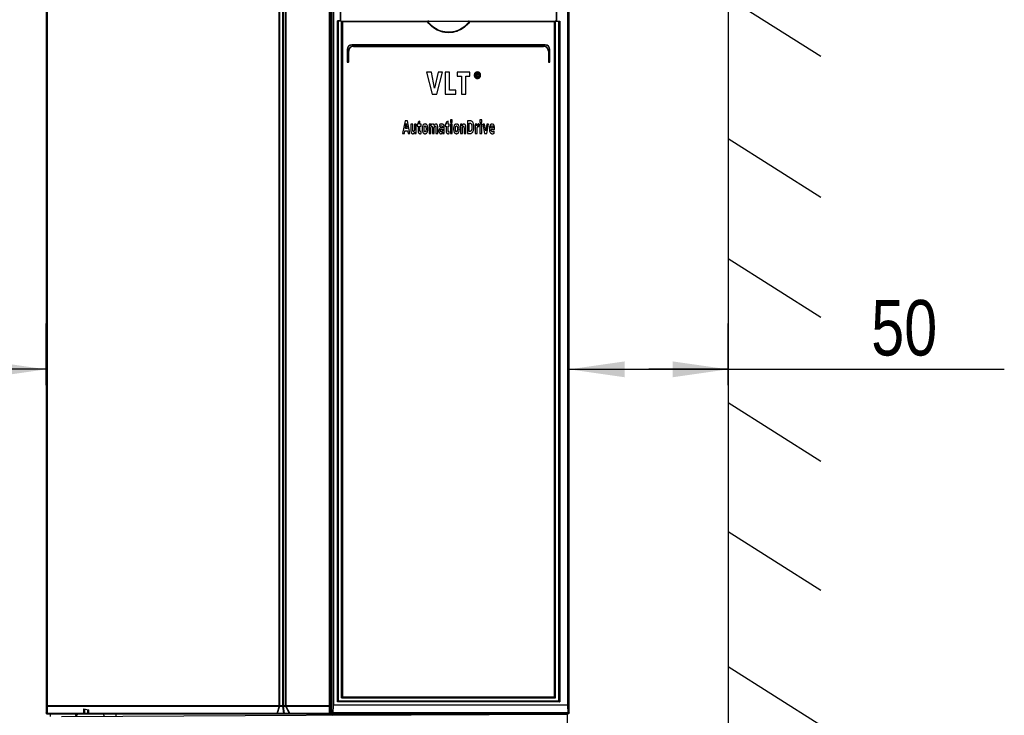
# Model space of a CAD drawing. Extents: x 0 to 420, y 0 to 297.
# Tile 5 of 49: x 52 to 114, y 134 to 178. Entities that reach past the tile are written whole.
import ezdxf

# ---------------------------------------------------------------- set-up
doc = ezdxf.new("R2010")
doc.units = 0
doc.header["$LTSCALE"] = 23.1
doc.layers.get('0').update_dxf_attribs({"linetype": 'CONTINUOUS'})
doc.layers.add('DATUM_AXIS', color=7, linetype='CONTINUOUS')
doc.layers.add('ROUNDS', color=7, linetype='CONTINUOUS')
doc.styles.get("Standard").update_dxf_attribs({"font": 'txt', "width": 0.8})
doc.dimstyles.get("Standard").update_dxf_attribs({"dimtxt": 2.5, "dimasz": 2.5, "dimexe": 1.25, "dimexo": 0.625, "dimtad": 1, "dimcen": 2.5, "dimazin": 3, "dimtfac": 1, "dimtmove": 0, "dimatfit": 3})

# ---------------------------------------------------------------- blocks, each defined once
blk = doc.blocks.new('_FILLED')
at = {"color": 0, "linetype": 'BYBLOCK'}
blk.add_solid([(0, 0), (-1, 0.143), (-1, -0.143)], dxfattribs=at)
blk = doc.blocks.new('*D2')
at = {"color": 2, "linetype": 'CONTINUOUS'}
for p, q in [((43.496, 154.794), (43.496, 158.684)), ((53.508, 154.794), (53.508, 158.684)), ((48.502, 155.794), (29.827, 155.794)), ((43.496, 155.794), (48.502, 155.794)), ((53.508, 155.794), (48.502, 155.794))]:
    blk.add_line(p, q, dxfattribs=at)
at = {"color": 2, "linetype": 'CONTINUOUS', "xscale": 3.5, "yscale": 3.5, "zscale": 3.5, "rotation": 180}
blk.add_blockref('_FILLED', (43.496, 155.794), dxfattribs=at)
at = {"color": 2, "linetype": 'CONTINUOUS', "xscale": 3.5, "yscale": 3.5, "zscale": 3.5}
blk.add_blockref('_FILLED', (53.508, 155.794), dxfattribs=at)
at = {"color": 5, "linetype": 'CONTINUOUS', "width": 0.8}
blk.add_text('50', height=3.5, dxfattribs=at).set_placement((29.827, 156.669))
blk = doc.blocks.new('*D3')
at = {"color": 2, "linetype": 'CONTINUOUS'}
for p, q in [((86.526, 154.794), (86.526, 158.684)), ((96.548, 154.794), (96.548, 158.684)), ((86.526, 155.794), (91.537, 155.794)), ((96.548, 155.794), (91.537, 155.794)), ((91.537, 155.794), (113.978, 155.794))]:
    blk.add_line(p, q, dxfattribs=at)
at = {"color": 2, "linetype": 'CONTINUOUS', "xscale": 3.5, "yscale": 3.5, "zscale": 3.5, "rotation": 180}
blk.add_blockref('_FILLED', (86.526, 155.794), dxfattribs=at)
at = {"color": 2, "linetype": 'CONTINUOUS', "xscale": 3.5, "yscale": 3.5, "zscale": 3.5}
blk.add_blockref('_FILLED', (96.548, 155.794), dxfattribs=at)
at = {"color": 5, "linetype": 'CONTINUOUS', "width": 0.8}
blk.add_text('50', height=3.5, dxfattribs=at).set_placement((105.578, 156.669))

msp = doc.modelspace()

# ---------------------------------------------------------------- linework, layer by layer
at = {"color": 7, "linetype": 'CONTINUOUS'}
for p, q in [((96.56, 205.856), (96.548, 120.082)), ((96.556, 179.255), (102.4, 175.553)), ((72.108, 177.767), (72.162, 177.767)), ((85.708, 177.767), (85.654, 177.767)), ((77.522, 174.547), (77.876, 173.147)), ((77.822, 174.547), (77.522, 174.547)), ((78.031, 173.525), (77.822, 174.547)), ((78.249, 174.547), (78.031, 173.525)), ((78.176, 173.147), (78.535, 174.547)), ((78.535, 174.547), (78.249, 174.547)), ((78.696, 174.547), (78.696, 173.147)), ((78.974, 174.547), (78.696, 174.547)), ((78.974, 173.398), (78.974, 174.547)), ((79.459, 174.547), (79.459, 174.294)), ((80.255, 174.547), (79.459, 174.547)), ((79.459, 174.294), (79.718, 174.294)), ((79.718, 174.294), (79.718, 173.147)), ((79.995, 173.147), (79.995, 174.294)), ((79.995, 174.294), (80.255, 174.294)), ((80.255, 174.294), (80.255, 174.547)), ((80.653, 174.459), (80.653, 174.237)), ((80.73, 174.459), (80.653, 174.459)), ((80.653, 174.237), (80.697, 174.237)), ((80.697, 174.368), (80.697, 174.421)), ((80.697, 174.421), (80.726, 174.421)), ((80.73, 174.368), (80.697, 174.368)), ((80.697, 174.237), (80.697, 174.331)), ((80.697, 174.331), (80.716, 174.331)), ((80.716, 174.331), (80.764, 174.237)), ((80.815, 174.237), (80.761, 174.333)), ((80.764, 174.237), (80.815, 174.237)), ((79.369, 173.398), (78.974, 173.398)), ((79.369, 173.147), (79.369, 173.398)), ((77.876, 173.147), (78.176, 173.147)), ((78.696, 173.147), (79.369, 173.147)), ((79.718, 173.147), (79.995, 173.147)), ((79.025, 171.526), (79.025, 171.366)), ((79.14, 171.526), (79.025, 171.526)), ((79.14, 171.366), (79.14, 171.526)), ((81.007, 171.526), (80.892, 171.526)), ((80.892, 171.526), (80.892, 171.366)), ((81.007, 171.366), (81.007, 171.526)), ((76.178, 171.467), (76.008, 170.667)), ((76.311, 171.467), (76.178, 171.467)), ((76.181, 170.98), (76.244, 171.313)), ((76.296, 170.98), (76.181, 170.98)), ((76.244, 171.313), (76.296, 170.98)), ((76.475, 170.667), (76.311, 171.467)), ((76.536, 171.264), (76.536, 170.873)), ((76.651, 171.264), (76.536, 171.264)), ((76.651, 170.895), (76.651, 171.264)), ((76.754, 171.264), (76.754, 170.929)), ((76.869, 171.264), (76.754, 171.264)), ((76.869, 170.791), (76.869, 171.264)), ((76.927, 171.264), (76.927, 171.137)), ((76.993, 171.264), (76.927, 171.264)), ((76.927, 171.137), (76.99, 171.137)), ((76.99, 171.137), (76.99, 170.834)), ((77.105, 171.442), (76.993, 171.386)), ((76.993, 171.386), (76.993, 171.264)), ((77.105, 171.264), (77.105, 171.442)), ((77.18, 171.264), (77.105, 171.264)), ((77.105, 170.862), (77.105, 171.137)), ((77.105, 171.137), (77.18, 171.137)), ((77.18, 171.137), (77.18, 171.264)), ((77.786, 171.264), (77.676, 171.264)), ((77.679, 171.139), (77.679, 170.667)), ((77.795, 170.667), (77.795, 171.001)), ((77.894, 171.034), (77.894, 170.667)), ((78.01, 170.667), (78.01, 171.045)), ((78.109, 171.034), (78.109, 170.667)), ((78.225, 170.667), (78.225, 171.057)), ((78.344, 171.235), (78.35, 171.101)), ((78.457, 171.154), (78.461, 171.154)), ((78.461, 171.154), (78.475, 171.153)), ((78.528, 171.039), (78.492, 171.039)), ((78.528, 170.954), (78.528, 170.92)), ((78.633, 170.835), (78.633, 171.053)), ((78.696, 171.264), (78.696, 171.137)), ((78.762, 171.264), (78.696, 171.264)), ((78.696, 171.137), (78.759, 171.137)), ((78.759, 171.137), (78.759, 170.834)), ((78.874, 171.442), (78.762, 171.386)), ((78.762, 171.386), (78.762, 171.264)), ((78.874, 171.264), (78.874, 171.442)), ((78.949, 171.264), (78.874, 171.264)), ((78.874, 170.862), (78.874, 171.137)), ((78.874, 171.137), (78.949, 171.137)), ((78.949, 171.137), (78.949, 171.264)), ((79.025, 171.366), (79.14, 171.366)), ((79.025, 171.264), (79.025, 170.667)), ((79.14, 171.264), (79.025, 171.264)), ((79.14, 170.667), (79.14, 171.264)), ((79.772, 171.264), (79.663, 171.264)), ((79.666, 171.139), (79.666, 170.667)), ((79.781, 170.667), (79.781, 171.001)), ((79.884, 171.034), (79.884, 170.667)), ((80, 170.667), (80, 171.057)), ((80.096, 171.467), (80.096, 170.667)), ((80.277, 171.467), (80.096, 171.467)), ((80.215, 170.806), (80.215, 171.327)), ((80.215, 171.327), (80.246, 171.327)), ((80.696, 171.264), (80.59, 171.264)), ((80.593, 171.139), (80.593, 170.667)), ((80.699, 171.156), (80.696, 171.264)), ((80.708, 170.667), (80.708, 170.934)), ((80.823, 171.273), (80.807, 171.273)), ((80.823, 171.105), (80.823, 171.273)), ((80.892, 171.366), (81.007, 171.366)), ((81.007, 171.264), (80.892, 171.264)), ((80.892, 171.264), (80.892, 170.667)), ((81.007, 170.667), (81.007, 171.264)), ((81.181, 171.264), (81.061, 171.264)), ((81.061, 171.264), (81.18, 170.667)), ((81.252, 170.837), (81.181, 171.264)), ((81.323, 171.264), (81.252, 170.837)), ((81.316, 170.667), (81.436, 171.264)), ((81.436, 171.264), (81.323, 171.264)), ((81.712, 171.015), (81.592, 171.015)), ((81.592, 170.917), (81.818, 170.917)), ((81.818, 170.917), (81.818, 170.96)), ((76.008, 170.667), (76.124, 170.667)), ((76.124, 170.667), (76.159, 170.845)), ((76.159, 170.845), (76.32, 170.845)), ((76.32, 170.845), (76.352, 170.667)), ((76.352, 170.667), (76.475, 170.667)), ((76.764, 170.667), (76.872, 170.667)), ((77.182, 170.673), (77.182, 170.8)), ((77.679, 170.667), (77.795, 170.667)), ((77.894, 170.667), (78.01, 170.667)), ((78.109, 170.667), (78.225, 170.667)), ((78.528, 170.749), (78.53, 170.667)), ((78.53, 170.667), (78.636, 170.667)), ((78.951, 170.673), (78.951, 170.8)), ((79.025, 170.667), (79.14, 170.667)), ((79.666, 170.667), (79.781, 170.667)), ((79.884, 170.667), (80, 170.667)), ((80.096, 170.667), (80.262, 170.667)), ((80.253, 170.806), (80.215, 170.806)), ((80.593, 170.667), (80.708, 170.667)), ((80.892, 170.667), (81.007, 170.667)), ((81.18, 170.667), (81.316, 170.667)), ((81.797, 170.691), (81.795, 170.828)), ((96.555, 170.36), (102.398, 166.658)), ((96.554, 162.78), (102.397, 159.077)), ((96.552, 153.707), (102.396, 150.004)), ((96.551, 145.569), (102.395, 141.867)), ((96.55, 137.053), (102.394, 133.351)), ((53.782, 133.884), (53.782, 134.067)), ((85.374, 134.03), (54.482, 133.87)), ((86.411, 134.028), (71.597, 133.952)), ((78.508, 134.067), (78.508, 133.995)), ((86.411, 134.053), (85.511, 134.048)), ((85.511, 134.035), (85.511, 134.048)), ((86.208, 134.067), (86.208, 134.107)), ((86.508, 134.067), (86.208, 134.067)), ((86.233, 134.052), (86.233, 134.067)), ((86.506, 115.653), (86.411, 134.053)), ((86.508, 134.067), (86.508, 134.107))]:
    msp.add_line(p, q, dxfattribs=at)
for points in [[(80.588, 174.494), (80.57, 174.473), (80.556, 174.451), (80.545, 174.428), (80.537, 174.404), (80.531, 174.377), (80.529, 174.347)], [(80.529, 174.347), (80.531, 174.317), (80.537, 174.29), (80.545, 174.266), (80.556, 174.243), (80.57, 174.221), (80.588, 174.2)], [(80.587, 174.347), (80.589, 174.376), (80.595, 174.402), (80.603, 174.423), (80.614, 174.443), (80.628, 174.46)], [(80.628, 174.233), (80.614, 174.25), (80.603, 174.27), (80.595, 174.291), (80.589, 174.317), (80.587, 174.347)], [(80.73, 174.553), (80.701, 174.551), (80.676, 174.546), (80.652, 174.538), (80.63, 174.527), (80.609, 174.512), (80.588, 174.494)], [(80.588, 174.2), (80.609, 174.182), (80.63, 174.167), (80.652, 174.156), (80.676, 174.148), (80.701, 174.142), (80.73, 174.141)], [(80.628, 174.46), (80.643, 174.474), (80.658, 174.485), (80.674, 174.493), (80.69, 174.499), (80.709, 174.502), (80.73, 174.504)], [(80.73, 174.189), (80.709, 174.19), (80.691, 174.194), (80.674, 174.2), (80.658, 174.208), (80.643, 174.219), (80.628, 174.233)], [(80.726, 174.421), (80.736, 174.421), (80.745, 174.42), (80.754, 174.417)], [(80.872, 174.493), (80.852, 174.512), (80.831, 174.526), (80.809, 174.537), (80.785, 174.546), (80.759, 174.551), (80.73, 174.553)], [(80.73, 174.504), (80.751, 174.502), (80.769, 174.499), (80.786, 174.493), (80.802, 174.484), (80.817, 174.474), (80.832, 174.46)], [(80.791, 174.444), (80.781, 174.45), (80.768, 174.454), (80.752, 174.458), (80.73, 174.459)], [(80.758, 174.374), (80.751, 174.371), (80.743, 174.369), (80.73, 174.368)], [(80.832, 174.233), (80.817, 174.219), (80.802, 174.208), (80.786, 174.2), (80.769, 174.194), (80.75, 174.19), (80.73, 174.189)], [(80.73, 174.141), (80.759, 174.142), (80.785, 174.148), (80.809, 174.156), (80.831, 174.167), (80.852, 174.182), (80.873, 174.201)], [(80.754, 174.417), (80.759, 174.415), (80.762, 174.412), (80.765, 174.409), (80.767, 174.404), (80.768, 174.397)], [(80.768, 174.397), (80.767, 174.389), (80.766, 174.383), (80.764, 174.379), (80.761, 174.376), (80.758, 174.374)], [(80.761, 174.333), (80.772, 174.335), (80.781, 174.339), (80.79, 174.343), (80.797, 174.349)], [(80.812, 174.392), (80.81, 174.409), (80.807, 174.422), (80.803, 174.431), (80.797, 174.439), (80.791, 174.444)], [(80.797, 174.349), (80.802, 174.356), (80.807, 174.364), (80.81, 174.376), (80.812, 174.392)], [(80.832, 174.46), (80.846, 174.442), (80.857, 174.423), (80.865, 174.401), (80.87, 174.376), (80.872, 174.346)], [(80.872, 174.346), (80.87, 174.317), (80.865, 174.291), (80.857, 174.27), (80.846, 174.25), (80.832, 174.233)], [(80.93, 174.347), (80.928, 174.377), (80.923, 174.404), (80.915, 174.428), (80.904, 174.451), (80.89, 174.473), (80.872, 174.493)], [(80.873, 174.201), (80.89, 174.221), (80.904, 174.243), (80.915, 174.266), (80.923, 174.29), (80.928, 174.317), (80.93, 174.347)], [(76.536, 170.873), (76.538, 170.822), (76.543, 170.78), (76.551, 170.747), (76.561, 170.72)], [(76.666, 170.822), (76.661, 170.829), (76.657, 170.839), (76.654, 170.853), (76.652, 170.871), (76.651, 170.895)], [(76.754, 170.929), (76.752, 170.889), (76.747, 170.859), (76.741, 170.837)], [(77.29, 171.188), (77.275, 171.158), (77.262, 171.122), (77.252, 171.08), (77.245, 171.029), (77.242, 170.967)], [(77.242, 170.967), (77.245, 170.904), (77.252, 170.852), (77.262, 170.81), (77.275, 170.774), (77.289, 170.744)], [(77.426, 171.272), (77.4, 171.27), (77.378, 171.265), (77.358, 171.257), (77.339, 171.246), (77.322, 171.231), (77.305, 171.213), (77.29, 171.188)], [(77.362, 170.967), (77.363, 171.02), (77.367, 171.059), (77.373, 171.088), (77.38, 171.109), (77.387, 171.123), (77.394, 171.133), (77.402, 171.14), (77.409, 171.144), (77.417, 171.147), (77.426, 171.148)], [(77.378, 170.83), (77.37, 170.861), (77.364, 170.906), (77.362, 170.967)], [(77.563, 171.188), (77.547, 171.212), (77.531, 171.231), (77.513, 171.246), (77.495, 171.257), (77.475, 171.265), (77.452, 171.27), (77.426, 171.272)], [(77.426, 171.148), (77.434, 171.147), (77.442, 171.145), (77.449, 171.14), (77.457, 171.134), (77.464, 171.123), (77.471, 171.109), (77.478, 171.088), (77.484, 171.059), (77.488, 171.02), (77.49, 170.967)], [(77.49, 170.967), (77.487, 170.906), (77.482, 170.862), (77.474, 170.83)], [(77.609, 170.967), (77.607, 171.029), (77.6, 171.08), (77.59, 171.122), (77.577, 171.157), (77.563, 171.188)], [(77.563, 170.744), (77.577, 170.774), (77.59, 170.81), (77.6, 170.853), (77.607, 170.904), (77.609, 170.967)], [(77.676, 171.264), (77.678, 171.231), (77.679, 171.189), (77.679, 171.139)], [(77.789, 171.164), (77.789, 171.202), (77.787, 171.236), (77.786, 171.264)], [(77.83, 171.244), (77.819, 171.23), (77.808, 171.213), (77.798, 171.192), (77.789, 171.164)], [(77.795, 171.001), (77.797, 171.041), (77.802, 171.071), (77.808, 171.094)], [(77.808, 171.094), (77.814, 171.105), (77.82, 171.114), (77.826, 171.12), (77.833, 171.124), (77.841, 171.127), (77.851, 171.128)], [(77.902, 171.273), (77.882, 171.271), (77.866, 171.267), (77.852, 171.262), (77.84, 171.254), (77.83, 171.244)], [(77.851, 171.128), (77.857, 171.128), (77.862, 171.126), (77.868, 171.123), (77.874, 171.118), (77.88, 171.11)], [(77.88, 171.11), (77.884, 171.103), (77.888, 171.093), (77.891, 171.079), (77.893, 171.06), (77.894, 171.034)], [(77.968, 171.246), (77.958, 171.255), (77.947, 171.262), (77.935, 171.268), (77.92, 171.271), (77.902, 171.273)], [(78.004, 171.173), (77.996, 171.198), (77.987, 171.218), (77.978, 171.233), (77.968, 171.246)], [(78.042, 171.245), (78.028, 171.227), (78.015, 171.204), (78.004, 171.173)], [(78.01, 171.045), (78.011, 171.069), (78.016, 171.088), (78.022, 171.104)], [(78.022, 171.104), (78.028, 171.113), (78.034, 171.119), (78.041, 171.123), (78.05, 171.126), (78.061, 171.128)], [(78.112, 171.272), (78.092, 171.27), (78.076, 171.267), (78.063, 171.261), (78.052, 171.254), (78.042, 171.245)], [(78.061, 171.128), (78.069, 171.127), (78.076, 171.125), (78.083, 171.121), (78.089, 171.116), (78.096, 171.107)], [(78.096, 171.107), (78.101, 171.097), (78.105, 171.083), (78.108, 171.062), (78.109, 171.034)], [(78.2, 171.21), (78.191, 171.228), (78.182, 171.242), (78.171, 171.253), (78.159, 171.261), (78.146, 171.266), (78.131, 171.27), (78.112, 171.272)], [(78.225, 171.057), (78.223, 171.108), (78.217, 171.149), (78.21, 171.183), (78.2, 171.21)], [(78.327, 170.955), (78.318, 170.936), (78.311, 170.912), (78.305, 170.88), (78.303, 170.838)], [(78.383, 171.014), (78.368, 171.004), (78.354, 170.991), (78.34, 170.975), (78.327, 170.955)], [(78.372, 171.249), (78.361, 171.244), (78.352, 171.24), (78.344, 171.235)], [(78.35, 171.101), (78.361, 171.111), (78.372, 171.121), (78.383, 171.129)], [(78.403, 171.26), (78.392, 171.256), (78.381, 171.253), (78.372, 171.249)], [(78.383, 171.129), (78.393, 171.136), (78.402, 171.141), (78.41, 171.145)], [(78.447, 171.036), (78.427, 171.032), (78.406, 171.025), (78.383, 171.014)], [(78.468, 171.272), (78.447, 171.271), (78.425, 171.267), (78.403, 171.26)], [(78.408, 170.85), (78.41, 170.87), (78.412, 170.886), (78.416, 170.899), (78.421, 170.909)], [(78.41, 171.145), (78.419, 171.148), (78.427, 171.151), (78.434, 171.153)], [(78.421, 170.909), (78.429, 170.921), (78.436, 170.929), (78.444, 170.936), (78.451, 170.94)], [(78.434, 171.153), (78.442, 171.154), (78.449, 171.154), (78.457, 171.154)], [(78.492, 171.039), (78.481, 171.039), (78.466, 171.038), (78.447, 171.036)], [(78.451, 170.94), (78.465, 170.947), (78.478, 170.951), (78.49, 170.953)], [(78.551, 171.258), (78.53, 171.265), (78.503, 171.271), (78.468, 171.272)], [(78.475, 171.153), (78.482, 171.151), (78.49, 171.147), (78.499, 171.141)], [(78.49, 170.953), (78.504, 170.954), (78.516, 170.954), (78.528, 170.954)], [(78.499, 171.141), (78.504, 171.136), (78.509, 171.129), (78.514, 171.119), (78.519, 171.106)], [(78.528, 170.92), (78.526, 170.884), (78.523, 170.856), (78.518, 170.836)], [(78.519, 171.106), (78.523, 171.09), (78.526, 171.068), (78.528, 171.039)], [(78.601, 171.213), (78.591, 171.227), (78.58, 171.239), (78.567, 171.249), (78.551, 171.258)], [(78.633, 171.053), (78.63, 171.11), (78.623, 171.153), (78.613, 171.187), (78.601, 171.213)], [(79.269, 171.188), (79.254, 171.158), (79.242, 171.122), (79.232, 171.08), (79.225, 171.029), (79.222, 170.967)], [(79.222, 170.967), (79.225, 170.904), (79.232, 170.852), (79.242, 170.81), (79.254, 170.774), (79.269, 170.744)], [(79.405, 171.272), (79.38, 171.27), (79.357, 171.265), (79.337, 171.257), (79.319, 171.246), (79.301, 171.231), (79.285, 171.213), (79.269, 171.188)], [(79.341, 170.967), (79.343, 171.02), (79.347, 171.059), (79.353, 171.088), (79.359, 171.109), (79.367, 171.123), (79.374, 171.133), (79.381, 171.14), (79.389, 171.144), (79.397, 171.147), (79.405, 171.148)], [(79.358, 170.83), (79.35, 170.861), (79.344, 170.906), (79.341, 170.967)], [(79.542, 171.188), (79.527, 171.212), (79.51, 171.231), (79.493, 171.246), (79.475, 171.257), (79.454, 171.265), (79.432, 171.27), (79.405, 171.272)], [(79.405, 171.148), (79.414, 171.147), (79.422, 171.145), (79.429, 171.14), (79.436, 171.134), (79.443, 171.123), (79.451, 171.109), (79.457, 171.088), (79.463, 171.059), (79.467, 171.02), (79.469, 170.967)], [(79.469, 170.967), (79.467, 170.906), (79.461, 170.862), (79.454, 170.83)], [(79.589, 170.967), (79.586, 171.029), (79.579, 171.08), (79.569, 171.122), (79.557, 171.157), (79.542, 171.188)], [(79.543, 170.744), (79.557, 170.774), (79.569, 170.81), (79.579, 170.853), (79.586, 170.904), (79.589, 170.967)], [(79.663, 171.264), (79.665, 171.231), (79.666, 171.189), (79.666, 171.139)], [(79.776, 171.164), (79.775, 171.202), (79.774, 171.236), (79.772, 171.264)], [(79.816, 171.244), (79.805, 171.231), (79.795, 171.213), (79.785, 171.192), (79.776, 171.164)], [(79.781, 171.001), (79.783, 171.042), (79.788, 171.072), (79.794, 171.094)], [(79.794, 171.094), (79.8, 171.106), (79.806, 171.114), (79.812, 171.12), (79.819, 171.124), (79.827, 171.127), (79.836, 171.128)], [(79.888, 171.272), (79.868, 171.271), (79.852, 171.267), (79.839, 171.262), (79.827, 171.254), (79.816, 171.244)], [(79.836, 171.128), (79.843, 171.127), (79.85, 171.126), (79.857, 171.123), (79.863, 171.118), (79.87, 171.11)], [(79.87, 171.11), (79.874, 171.103), (79.878, 171.093), (79.881, 171.079), (79.883, 171.059), (79.884, 171.034)], [(79.975, 171.21), (79.967, 171.228), (79.957, 171.242), (79.946, 171.252), (79.935, 171.261), (79.921, 171.267), (79.906, 171.271), (79.888, 171.272)], [(80, 171.057), (79.998, 171.108), (79.992, 171.149), (79.985, 171.183), (79.975, 171.21)], [(80.246, 171.327), (80.265, 171.325), (80.282, 171.321), (80.297, 171.314), (80.311, 171.305), (80.324, 171.293), (80.337, 171.276), (80.349, 171.254), (80.361, 171.224), (80.371, 171.184), (80.378, 171.13), (80.381, 171.059)], [(80.35, 170.879), (80.339, 170.857), (80.328, 170.841), (80.315, 170.828), (80.302, 170.819), (80.288, 170.812), (80.272, 170.808), (80.253, 170.806)], [(80.435, 171.377), (80.412, 171.405), (80.389, 171.426), (80.367, 171.442), (80.346, 171.453), (80.324, 171.461), (80.301, 171.465), (80.277, 171.467)], [(80.381, 171.059), (80.378, 170.999), (80.371, 170.951), (80.362, 170.912), (80.35, 170.879)], [(80.433, 170.76), (80.45, 170.786), (80.466, 170.818), (80.481, 170.859), (80.493, 170.91), (80.502, 170.975), (80.505, 171.06)], [(80.505, 171.06), (80.502, 171.153), (80.493, 171.225), (80.481, 171.279), (80.466, 171.321), (80.451, 171.353), (80.435, 171.377)], [(80.59, 171.264), (80.592, 171.231), (80.593, 171.189), (80.593, 171.139)], [(80.718, 171.203), (80.705, 171.171), (80.699, 171.156)], [(80.708, 170.934), (80.709, 170.956), (80.71, 170.977), (80.712, 170.999)], [(80.712, 170.999), (80.714, 171.02), (80.718, 171.039), (80.722, 171.056)], [(80.738, 171.239), (80.731, 171.229), (80.724, 171.217), (80.718, 171.203)], [(80.722, 171.056), (80.729, 171.074), (80.736, 171.088), (80.745, 171.098)], [(80.766, 171.265), (80.755, 171.258), (80.746, 171.25), (80.738, 171.239)], [(80.745, 171.098), (80.752, 171.104), (80.761, 171.109), (80.771, 171.112), (80.784, 171.113)], [(80.807, 171.273), (80.789, 171.272), (80.776, 171.269), (80.766, 171.265)], [(80.784, 171.113), (80.798, 171.112), (80.811, 171.109), (80.823, 171.105)], [(81.526, 171.181), (81.509, 171.139), (81.495, 171.091), (81.486, 171.034), (81.482, 170.967)], [(81.482, 170.967), (81.485, 170.904), (81.492, 170.852), (81.502, 170.81), (81.515, 170.774), (81.529, 170.744)], [(81.652, 171.273), (81.63, 171.27), (81.61, 171.265), (81.592, 171.257), (81.575, 171.245), (81.559, 171.23), (81.542, 171.209), (81.526, 171.181)], [(81.592, 171.015), (81.592, 171.025), (81.593, 171.037), (81.594, 171.053)], [(81.615, 170.823), (81.606, 170.843), (81.599, 170.864), (81.594, 170.889), (81.592, 170.917)], [(81.594, 171.053), (81.595, 171.069), (81.597, 171.085), (81.601, 171.102)], [(81.601, 171.102), (81.606, 171.119), (81.611, 171.133), (81.618, 171.145)], [(81.618, 171.145), (81.623, 171.151), (81.629, 171.156), (81.635, 171.159), (81.643, 171.161), (81.652, 171.162)], [(81.694, 171.268), (81.676, 171.271), (81.662, 171.272), (81.652, 171.273)], [(81.652, 171.162), (81.661, 171.161), (81.669, 171.159), (81.676, 171.155), (81.683, 171.15), (81.689, 171.142), (81.695, 171.132), (81.7, 171.118)], [(81.749, 171.234), (81.732, 171.249), (81.717, 171.259), (81.705, 171.265), (81.694, 171.268)], [(81.7, 171.118), (81.706, 171.09), (81.71, 171.056), (81.712, 171.015)], [(81.797, 171.142), (81.785, 171.177), (81.772, 171.203), (81.76, 171.221), (81.749, 171.234)], [(81.818, 170.96), (81.815, 171.041), (81.807, 171.099), (81.797, 171.142)], [(76.561, 170.72), (76.57, 170.702), (76.58, 170.688), (76.591, 170.678), (76.603, 170.67), (76.616, 170.664), (76.631, 170.66), (76.65, 170.659)], [(76.65, 170.659), (76.67, 170.66), (76.686, 170.664), (76.7, 170.67), (76.711, 170.678), (76.722, 170.688)], [(76.699, 170.801), (76.692, 170.802), (76.685, 170.804), (76.679, 170.808), (76.672, 170.813), (76.666, 170.822)], [(76.741, 170.837), (76.736, 170.824), (76.73, 170.815), (76.723, 170.809), (76.716, 170.805), (76.708, 170.802), (76.699, 170.801)], [(76.722, 170.688), (76.735, 170.706), (76.749, 170.731), (76.761, 170.766)], [(76.761, 170.766), (76.762, 170.728), (76.762, 170.695), (76.764, 170.667)], [(76.872, 170.667), (76.87, 170.699), (76.869, 170.74), (76.869, 170.791)], [(76.99, 170.834), (76.992, 170.789), (76.998, 170.755), (77.005, 170.73), (77.014, 170.711), (77.023, 170.697)], [(77.023, 170.697), (77.036, 170.684), (77.048, 170.674), (77.06, 170.667), (77.073, 170.662), (77.087, 170.659), (77.102, 170.658)], [(77.102, 170.658), (77.134, 170.66), (77.156, 170.664), (77.172, 170.668), (77.182, 170.673)], [(77.117, 170.804), (77.114, 170.809), (77.11, 170.817), (77.108, 170.828), (77.106, 170.843), (77.105, 170.862)], [(77.144, 170.787), (77.138, 170.788), (77.132, 170.789), (77.127, 170.792), (77.122, 170.797), (77.117, 170.804)], [(77.182, 170.8), (77.174, 170.794), (77.166, 170.79), (77.156, 170.788), (77.144, 170.787)], [(77.289, 170.744), (77.305, 170.719), (77.322, 170.7), (77.34, 170.685), (77.358, 170.674), (77.378, 170.666), (77.4, 170.661), (77.426, 170.659)], [(77.426, 170.78), (77.418, 170.781), (77.412, 170.783), (77.405, 170.787), (77.398, 170.792), (77.392, 170.801), (77.385, 170.813), (77.378, 170.83)], [(77.474, 170.83), (77.468, 170.813), (77.461, 170.801), (77.454, 170.793), (77.448, 170.787), (77.441, 170.783), (77.434, 170.781), (77.426, 170.78)], [(77.426, 170.659), (77.452, 170.661), (77.474, 170.666), (77.495, 170.674), (77.513, 170.685), (77.53, 170.7), (77.547, 170.719), (77.563, 170.744)], [(78.303, 170.838), (78.305, 170.801), (78.31, 170.771), (78.317, 170.746), (78.325, 170.725), (78.336, 170.707)], [(78.336, 170.707), (78.348, 170.691), (78.361, 170.679), (78.374, 170.67), (78.388, 170.664), (78.404, 170.66), (78.421, 170.659)], [(78.416, 170.806), (78.412, 170.816), (78.41, 170.83), (78.408, 170.85)], [(78.431, 170.782), (78.427, 170.785), (78.423, 170.79), (78.419, 170.797), (78.416, 170.806)], [(78.421, 170.659), (78.438, 170.66), (78.454, 170.664), (78.468, 170.67), (78.481, 170.678), (78.493, 170.689)], [(78.458, 170.771), (78.454, 170.771), (78.449, 170.773), (78.441, 170.776), (78.431, 170.782)], [(78.475, 170.776), (78.467, 170.773), (78.462, 170.772), (78.458, 170.771)], [(78.497, 170.792), (78.488, 170.784), (78.481, 170.779), (78.475, 170.776)], [(78.493, 170.689), (78.507, 170.706), (78.517, 170.721), (78.524, 170.735), (78.528, 170.749)], [(78.518, 170.836), (78.512, 170.816), (78.504, 170.802), (78.497, 170.792)], [(78.636, 170.667), (78.634, 170.707), (78.633, 170.763), (78.633, 170.835)], [(78.759, 170.834), (78.761, 170.789), (78.767, 170.755), (78.774, 170.73), (78.783, 170.711), (78.792, 170.697)], [(78.792, 170.697), (78.805, 170.684), (78.817, 170.674), (78.829, 170.667), (78.842, 170.662), (78.856, 170.659), (78.871, 170.658)], [(78.871, 170.658), (78.903, 170.66), (78.925, 170.664), (78.941, 170.668), (78.951, 170.673)], [(78.886, 170.804), (78.882, 170.809), (78.879, 170.817), (78.877, 170.828), (78.875, 170.843), (78.874, 170.862)], [(78.913, 170.787), (78.907, 170.788), (78.901, 170.789), (78.896, 170.792), (78.891, 170.797), (78.886, 170.804)], [(78.951, 170.8), (78.943, 170.794), (78.935, 170.79), (78.925, 170.788), (78.913, 170.787)], [(79.269, 170.744), (79.285, 170.719), (79.302, 170.7), (79.319, 170.685), (79.338, 170.674), (79.358, 170.666), (79.38, 170.661), (79.405, 170.659)], [(79.405, 170.78), (79.398, 170.781), (79.391, 170.783), (79.385, 170.787), (79.378, 170.792), (79.371, 170.801), (79.364, 170.813), (79.358, 170.83)], [(79.454, 170.83), (79.447, 170.813), (79.441, 170.801), (79.434, 170.793), (79.427, 170.787), (79.42, 170.783), (79.413, 170.781), (79.405, 170.78)], [(79.405, 170.659), (79.431, 170.661), (79.454, 170.666), (79.474, 170.674), (79.493, 170.685), (79.51, 170.7), (79.527, 170.719), (79.543, 170.744)], [(80.262, 170.667), (80.289, 170.668), (80.315, 170.674), (80.339, 170.682), (80.362, 170.694), (80.386, 170.71), (80.409, 170.732), (80.433, 170.76)], [(81.529, 170.744), (81.545, 170.72), (81.561, 170.701), (81.579, 170.687), (81.599, 170.675), (81.621, 170.666), (81.646, 170.661), (81.676, 170.659)], [(81.687, 170.78), (81.67, 170.782), (81.657, 170.786), (81.645, 170.792), (81.634, 170.799), (81.624, 170.809), (81.615, 170.823)], [(81.676, 170.659), (81.707, 170.661), (81.737, 170.666), (81.767, 170.676), (81.797, 170.691)], [(81.717, 170.784), (81.706, 170.782), (81.696, 170.781), (81.687, 170.78)], [(81.746, 170.795), (81.737, 170.791), (81.728, 170.787), (81.717, 170.784)], [(81.795, 170.828), (81.781, 170.817), (81.765, 170.806), (81.746, 170.795)], [(85.374, 134.03), (85.425, 134.031), (85.468, 134.032), (85.499, 134.033), (85.511, 134.035)]]:
    msp.add_lwpolyline(points, dxfattribs=at)
at = {"color": 9, "linetype": 'CONTINUOUS'}
for points in [[(57.092, 134.045), (57.079, 134.054), (57.061, 134.062), (57.059, 134.062)], [(76.524, 134.045), (76.537, 134.054), (76.555, 134.062), (76.574, 134.066), (76.583, 134.067)]]:
    msp.add_lwpolyline(points, dxfattribs=at)
at = {"color": 7, "linetype": 'CONTINUOUS'}
for centre, start, end in [((55.608, 133.887), 94.28571, 183.64409), ((57.008, 133.887), 359.26573, 73.95194), ((76.608, 133.887), 90, 147.15877), ((78.008, 133.887), 36.26385, 85.71429)]:
    msp.add_arc(centre, 0.18, start, end, dxfattribs=at)
at = {"layer": 'DATUM_AXIS', "color": 7, "linetype": 'CONTINUOUS'}
for centre, start, end in [((55.528, 134.067), 180, 237.12744), ((78.088, 134.067), 335.95072, 360)]:
    msp.add_arc(centre, 0.18, start, end, dxfattribs=at)
at = {"layer": 'ROUNDS', "color": 7, "linetype": 'CONTINUOUS'}
for p, q in [((53.508, 204.015), (53.508, 134.117)), ((71.432, 204.017), (71.432, 134.117)), ((71.513, 134.132), (71.513, 203.867)), ((72.108, 177.767), (72.108, 204.027)), ((85.708, 204.027), (85.708, 177.767)), ((86.526, 134.132), (86.526, 204.027)), ((72.108, 177.767), (71.941, 177.767)), ((71.962, 134.867), (71.962, 177.767)), ((72.162, 135.067), (72.162, 177.767)), ((72.162, 177.767), (85.654, 177.767)), ((85.654, 135.067), (85.654, 177.767)), ((85.708, 177.767), (85.921, 177.767)), ((85.854, 177.767), (85.854, 134.867)), ((72.508, 175.967), (72.508, 175.191)), ((72.608, 175.191), (72.608, 175.867)), ((85.008, 176.267), (72.808, 176.267)), ((72.908, 176.167), (84.908, 176.167)), ((85.208, 175.867), (85.208, 175.191)), ((85.308, 175.191), (85.308, 175.967)), ((72.532, 175.167), (72.584, 175.167)), ((85.232, 175.167), (85.284, 175.167)), ((85.854, 134.867), (71.961, 134.867)), ((72.162, 135.067), (85.654, 135.067)), ((55.89, 134.383), (56.192, 134.322)), ((55.92, 134.093), (55.92, 134.377)), ((56.17, 134.327), (56.17, 134.093)), ((53.558, 134.067), (86.208, 134.067)), ((57.919, 134.067), (57.919, 133.888)), ((71.431, 134.107), (71.607, 134.107)), ((71.603, 134.107), (71.609, 134.107)), ((71.609, 134.107), (86.513, 134.107)), ((75.919, 134.067), (75.919, 133.981)), ((86.446, 134.107), (86.452, 134.107))]:
    msp.add_line(p, q, dxfattribs=at)
at = {"layer": 'ROUNDS', "color": 9, "linetype": 'CONTINUOUS'}
for p, q in [((53.586, 203.967), (53.586, 134.587)), ((68.222, 134.587), (68.222, 203.967)), ((68.258, 134.587), (68.258, 203.967)), ((68.429, 204.017), (68.429, 134.587)), ((68.499, 204.017), (68.499, 134.587)), ((68.609, 203.967), (68.609, 134.587)), ((68.644, 203.967), (68.644, 134.587)), ((71.378, 203.967), (71.378, 134.587)), ((71.601, 204.067), (71.601, 134.596)), ((71.644, 204.067), (71.644, 134.617)), ((72.085, 177.787), (72.085, 204.027)), ((85.73, 204.027), (85.73, 177.767)), ((86.412, 204.027), (86.412, 134.617)), ((86.455, 204.027), (86.455, 134.596)), ((71.894, 134.807), (71.894, 177.787)), ((72.085, 177.787), (71.894, 177.787)), ((72.215, 177.707), (72.215, 135.127)), ((77.584, 177.707), (72.215, 177.707)), ((85.601, 177.707), (80.239, 177.707)), ((85.601, 135.127), (85.601, 177.707)), ((85.921, 177.767), (85.921, 134.807)), ((72.525, 175.967), (72.508, 175.967)), ((72.525, 175.967), (72.525, 175.191)), ((72.585, 175.191), (72.585, 175.867)), ((72.585, 175.867), (72.608, 175.867)), ((85.01, 176.247), (72.806, 176.247)), ((72.906, 176.187), (84.91, 176.187)), ((85.23, 175.867), (85.208, 175.867)), ((85.23, 175.867), (85.23, 175.191)), ((85.29, 175.967), (85.308, 175.967)), ((85.29, 175.191), (85.29, 175.967)), ((72.525, 175.191), (72.508, 175.191)), ((72.529, 175.187), (72.581, 175.187)), ((72.585, 175.191), (72.608, 175.191)), ((85.23, 175.191), (85.208, 175.191)), ((85.234, 175.187), (85.286, 175.187)), ((85.29, 175.191), (85.308, 175.191)), ((72.215, 135.127), (85.601, 135.127)), ((53.586, 134.587), (53.589, 134.587)), ((53.589, 134.587), (71.432, 134.587)), ((53.592, 134.552), (68.223, 134.552)), ((53.592, 134.081), (53.592, 134.552)), ((55.89, 134.081), (55.89, 134.383)), ((55.946, 134.067), (55.946, 134.371)), ((56.144, 134.067), (56.144, 134.332)), ((56.192, 134.322), (56.192, 134.081)), ((68.223, 134.552), (68.077, 134.081)), ((68.249, 134.552), (68.102, 134.081)), ((68.249, 134.552), (68.442, 134.552)), ((68.512, 134.081), (68.442, 134.552)), ((68.492, 134.552), (68.621, 134.552)), ((68.562, 134.081), (68.492, 134.552)), ((68.621, 134.552), (68.861, 134.081)), ((68.645, 134.552), (71.379, 134.552)), ((68.645, 134.552), (68.885, 134.081)), ((71.379, 134.552), (71.379, 134.081)), ((71.601, 134.596), (71.585, 134.132)), ((71.624, 134.578), (71.607, 134.114)), ((86.412, 134.617), (71.644, 134.617)), ((86.411, 134.599), (71.645, 134.599)), ((85.921, 134.807), (71.894, 134.807)), ((86.448, 134.114), (86.432, 134.578)), ((86.471, 134.132), (86.455, 134.596)), ((55.89, 134.081), (53.592, 134.081)), ((55.92, 134.093), (56.17, 134.093)), ((56.17, 134.095), (56.17, 134.1)), ((68.077, 134.081), (56.192, 134.081)), ((68.512, 134.081), (68.102, 134.081)), ((68.861, 134.081), (68.562, 134.081)), ((71.379, 134.081), (68.885, 134.081)), ((71.513, 134.132), (71.585, 134.132)), ((71.607, 134.114), (71.6, 134.115)), ((86.448, 134.114), (71.607, 134.114)), ((86.448, 134.114), (86.455, 134.115)), ((86.471, 134.132), (86.526, 134.132))]:
    msp.add_line(p, q, dxfattribs=at)
at = {"layer": 'ROUNDS', "color": 7, "linetype": 'CONTINUOUS'}
for points in [[(71.941, 177.767), (71.936, 177.767), (71.93, 177.769), (71.922, 177.772), (71.914, 177.776), (71.905, 177.781), (71.894, 177.787)], [(72.108, 177.767), (72.107, 177.767), (72.105, 177.768), (72.103, 177.77), (72.1, 177.772), (72.097, 177.775), (72.094, 177.778), (72.091, 177.781), (72.088, 177.784), (72.085, 177.787)], [(72.162, 177.766), (72.163, 177.764), (72.165, 177.761), (72.168, 177.756), (72.172, 177.751), (72.177, 177.746), (72.183, 177.74), (72.189, 177.733), (72.195, 177.727), (72.201, 177.72), (72.208, 177.713), (72.215, 177.707)], [(77.584, 177.707), (77.59, 177.719), (77.597, 177.732), (77.603, 177.743)], [(77.665, 177.767), (77.651, 177.766), (77.638, 177.764), (77.628, 177.762), (77.619, 177.758), (77.612, 177.754), (77.606, 177.749), (77.603, 177.743)], [(80.221, 177.743), (80.217, 177.749), (80.211, 177.754), (80.204, 177.758), (80.195, 177.762), (80.185, 177.764), (80.173, 177.766), (80.159, 177.767)], [(80.221, 177.743), (80.227, 177.732), (80.233, 177.719), (80.239, 177.707)], [(85.654, 177.766), (85.653, 177.764), (85.651, 177.761), (85.647, 177.756), (85.643, 177.751), (85.638, 177.746), (85.633, 177.74), (85.627, 177.733), (85.62, 177.727), (85.614, 177.72), (85.607, 177.713), (85.601, 177.707)], [(71.961, 134.867), (71.959, 134.866), (71.956, 134.863), (71.951, 134.86), (71.946, 134.856), (71.94, 134.85), (71.934, 134.845), (71.928, 134.839), (71.921, 134.833), (71.914, 134.826), (71.907, 134.82), (71.901, 134.813), (71.894, 134.807)], [(72.162, 135.067), (72.163, 135.069), (72.165, 135.072), (72.168, 135.077), (72.172, 135.082), (72.177, 135.087), (72.183, 135.093), (72.189, 135.1), (72.195, 135.106), (72.201, 135.113), (72.208, 135.12), (72.215, 135.127)], [(85.654, 135.067), (85.653, 135.069), (85.651, 135.072), (85.647, 135.077), (85.643, 135.082), (85.638, 135.087), (85.633, 135.093), (85.627, 135.1), (85.62, 135.106), (85.614, 135.113), (85.607, 135.12), (85.601, 135.127)], [(85.854, 134.867), (85.856, 134.866), (85.86, 134.863), (85.864, 134.86), (85.869, 134.856), (85.875, 134.85), (85.881, 134.845), (85.888, 134.839), (85.894, 134.833), (85.901, 134.826), (85.908, 134.82), (85.915, 134.813), (85.921, 134.807)], [(71.538, 134.107), (71.533, 134.107), (71.527, 134.109), (71.523, 134.112), (71.519, 134.116), (71.516, 134.121), (71.514, 134.126), (71.513, 134.132)], [(71.585, 134.132), (71.585, 134.125), (71.588, 134.119), (71.592, 134.114), (71.597, 134.11), (71.603, 134.107)], [(86.452, 134.107), (86.458, 134.11), (86.463, 134.114), (86.467, 134.119), (86.47, 134.125), (86.471, 134.132)], [(86.526, 134.132), (86.526, 134.131), (86.526, 134.13), (86.526, 134.129), (86.526, 134.128), (86.526, 134.128), (86.526, 134.127), (86.526, 134.127), (86.526, 134.126), (86.526, 134.126), (86.526, 134.125), (86.526, 134.124), (86.525, 134.124), (86.525, 134.123), (86.525, 134.123), (86.525, 134.122), (86.525, 134.122), (86.525, 134.121), (86.525, 134.121), (86.525, 134.12), (86.524, 134.119), (86.524, 134.119), (86.524, 134.118), (86.524, 134.118), (86.524, 134.117), (86.523, 134.116), (86.523, 134.116), (86.523, 134.115), (86.523, 134.114), (86.522, 134.114), (86.522, 134.113), (86.521, 134.112), (86.521, 134.112), (86.521, 134.111), (86.52, 134.11), (86.52, 134.11), (86.519, 134.109), (86.518, 134.109), (86.518, 134.108), (86.517, 134.108), (86.516, 134.107), (86.515, 134.107), (86.514, 134.107), (86.513, 134.107)]]:
    msp.add_lwpolyline(points, dxfattribs=at)
at = {"layer": 'ROUNDS', "color": 9, "linetype": 'CONTINUOUS'}
for points in [[(80.239, 177.707), (80.167, 177.617), (80.083, 177.526), (79.988, 177.437), (79.885, 177.354), (79.776, 177.28), (79.662, 177.215), (79.546, 177.16), (79.427, 177.114), (79.305, 177.079), (79.181, 177.053), (79.055, 177.036), (78.929, 177.03), (78.803, 177.034), (78.677, 177.047), (78.553, 177.071), (78.43, 177.104), (78.31, 177.147), (78.192, 177.2), (78.077, 177.262), (77.967, 177.334), (77.862, 177.415), (77.763, 177.504), (77.67, 177.602), (77.584, 177.707)], [(80.221, 177.743), (80.152, 177.654), (80.071, 177.563), (79.979, 177.474), (79.878, 177.39), (79.77, 177.314), (79.658, 177.248), (79.543, 177.192), (79.425, 177.145), (79.304, 177.109), (79.181, 177.082), (79.057, 177.066), (78.931, 177.059), (78.806, 177.063), (78.681, 177.076), (78.557, 177.1), (78.435, 177.134), (78.315, 177.178), (78.199, 177.231), (78.086, 177.294), (77.977, 177.367), (77.874, 177.449), (77.776, 177.539), (77.686, 177.637), (77.603, 177.743)], [(72.806, 176.247), (72.772, 176.244), (72.738, 176.238), (72.706, 176.228), (72.675, 176.214), (72.646, 176.197), (72.619, 176.176), (72.596, 176.152), (72.575, 176.125), (72.557, 176.096), (72.543, 176.065), (72.533, 176.033), (72.527, 176), (72.525, 175.967)], [(72.585, 175.867), (72.587, 175.902), (72.593, 175.937), (72.603, 175.972), (72.617, 176.005), (72.634, 176.036), (72.655, 176.065), (72.679, 176.092), (72.706, 176.116), (72.735, 176.137), (72.766, 176.155), (72.8, 176.168), (72.834, 176.179), (72.87, 176.185), (72.906, 176.187)], [(72.806, 176.247), (72.806, 176.252), (72.806, 176.257), (72.806, 176.261), (72.807, 176.264), (72.807, 176.266), (72.808, 176.267)], [(72.906, 176.187), (72.906, 176.181), (72.906, 176.177), (72.906, 176.172), (72.907, 176.169), (72.907, 176.167), (72.908, 176.167)], [(84.91, 176.187), (84.91, 176.181), (84.91, 176.177), (84.909, 176.172), (84.909, 176.169), (84.908, 176.167), (84.908, 176.167)], [(84.91, 176.187), (84.946, 176.185), (84.981, 176.179), (85.016, 176.168), (85.049, 176.155), (85.081, 176.137), (85.11, 176.116), (85.137, 176.092), (85.161, 176.065), (85.181, 176.036), (85.199, 176.005), (85.212, 175.972), (85.222, 175.937), (85.228, 175.902), (85.23, 175.867)], [(85.01, 176.247), (85.01, 176.252), (85.01, 176.257), (85.009, 176.261), (85.009, 176.264), (85.008, 176.266), (85.008, 176.267)], [(85.29, 175.967), (85.288, 176), (85.282, 176.033), (85.272, 176.065), (85.258, 176.096), (85.241, 176.125), (85.22, 176.152), (85.196, 176.176), (85.169, 176.197), (85.14, 176.214), (85.109, 176.228), (85.077, 176.238), (85.044, 176.244), (85.01, 176.247)], [(72.525, 175.191), (72.526, 175.19), (72.526, 175.189), (72.526, 175.188), (72.527, 175.188), (72.527, 175.187), (72.528, 175.187), (72.529, 175.187)], [(72.529, 175.187), (72.53, 175.181), (72.53, 175.177), (72.53, 175.172), (72.531, 175.169), (72.531, 175.167), (72.532, 175.167)], [(72.581, 175.187), (72.582, 175.187), (72.583, 175.187), (72.584, 175.187), (72.584, 175.188), (72.585, 175.188), (72.585, 175.189), (72.585, 175.191)], [(72.581, 175.187), (72.582, 175.181), (72.582, 175.177), (72.582, 175.172), (72.583, 175.169), (72.583, 175.167), (72.584, 175.167)], [(85.23, 175.191), (85.23, 175.19), (85.23, 175.189), (85.231, 175.188), (85.231, 175.188), (85.232, 175.187), (85.233, 175.187), (85.234, 175.187)], [(85.234, 175.187), (85.234, 175.181), (85.234, 175.177), (85.233, 175.172), (85.233, 175.169), (85.232, 175.167), (85.232, 175.167)], [(85.286, 175.187), (85.286, 175.181), (85.286, 175.177), (85.285, 175.172), (85.285, 175.169), (85.284, 175.167), (85.284, 175.167)], [(85.286, 175.187), (85.287, 175.187), (85.287, 175.187), (85.288, 175.187), (85.289, 175.188), (85.289, 175.188), (85.29, 175.189), (85.29, 175.191)], [(53.508, 134.608), (53.509, 134.605), (53.512, 134.602), (53.518, 134.599), (53.525, 134.596), (53.535, 134.594), (53.546, 134.591), (53.558, 134.59), (53.572, 134.588), (53.586, 134.587)], [(53.508, 134.608), (53.509, 134.599), (53.512, 134.591), (53.518, 134.583), (53.525, 134.576), (53.535, 134.569), (53.546, 134.563), (53.558, 134.559), (53.572, 134.555), (53.586, 134.552)], [(53.586, 134.587), (53.585, 134.578), (53.585, 134.569), (53.585, 134.56), (53.586, 134.552)], [(53.586, 134.552), (53.589, 134.552), (53.592, 134.552)], [(53.589, 134.587), (53.589, 134.577), (53.59, 134.568), (53.591, 134.559), (53.592, 134.552)], [(68.223, 134.552), (68.223, 134.559), (68.222, 134.568), (68.222, 134.577), (68.222, 134.587)], [(68.249, 134.552), (68.241, 134.551), (68.232, 134.551), (68.223, 134.552)], [(68.258, 134.587), (68.258, 134.577), (68.256, 134.568), (68.253, 134.559), (68.249, 134.552)], [(68.429, 134.587), (68.429, 134.582), (68.43, 134.577), (68.431, 134.572), (68.433, 134.567), (68.435, 134.562), (68.439, 134.557), (68.442, 134.552)], [(68.442, 134.552), (68.452, 134.555), (68.463, 134.557), (68.473, 134.557), (68.483, 134.555), (68.492, 134.552)], [(68.442, 134.552), (68.452, 134.547), (68.462, 134.538), (68.472, 134.527)], [(68.492, 134.552), (68.487, 134.548), (68.482, 134.543), (68.477, 134.536), (68.472, 134.527)], [(68.499, 134.587), (68.499, 134.582), (68.499, 134.577), (68.498, 134.572), (68.497, 134.567), (68.496, 134.562), (68.494, 134.557), (68.492, 134.552)], [(68.621, 134.552), (68.616, 134.559), (68.612, 134.568), (68.61, 134.577), (68.609, 134.587)], [(68.645, 134.552), (68.636, 134.551), (68.628, 134.551), (68.621, 134.552)], [(68.644, 134.587), (68.644, 134.577), (68.644, 134.568), (68.644, 134.559), (68.645, 134.552)], [(71.378, 134.587), (71.379, 134.577), (71.379, 134.568), (71.379, 134.559), (71.379, 134.552)], [(71.432, 134.587), (71.431, 134.58), (71.428, 134.573), (71.423, 134.567), (71.416, 134.562), (71.408, 134.557), (71.399, 134.554), (71.39, 134.552), (71.379, 134.552)], [(71.644, 134.617), (71.642, 134.617), (71.639, 134.617), (71.636, 134.617), (71.633, 134.616), (71.63, 134.616), (71.627, 134.615), (71.623, 134.614), (71.62, 134.613), (71.616, 134.612), (71.613, 134.61), (71.609, 134.608), (71.606, 134.606), (71.604, 134.603), (71.602, 134.6), (71.601, 134.596)], [(71.624, 134.578), (71.618, 134.579), (71.612, 134.581), (71.608, 134.584), (71.604, 134.588), (71.602, 134.592), (71.601, 134.596)], [(71.645, 134.599), (71.644, 134.599), (71.643, 134.599), (71.641, 134.599), (71.64, 134.599), (71.638, 134.598), (71.637, 134.597), (71.635, 134.597), (71.633, 134.596), (71.631, 134.594), (71.629, 134.593), (71.628, 134.591), (71.626, 134.588), (71.625, 134.586), (71.624, 134.582), (71.624, 134.578)], [(71.645, 134.599), (71.645, 134.604), (71.644, 134.61), (71.644, 134.617)], [(86.411, 134.599), (86.411, 134.604), (86.412, 134.61), (86.412, 134.617)], [(86.432, 134.578), (86.432, 134.581), (86.432, 134.583), (86.431, 134.586), (86.43, 134.587), (86.429, 134.589), (86.429, 134.59), (86.428, 134.592), (86.427, 134.593), (86.426, 134.594), (86.425, 134.595), (86.423, 134.595), (86.422, 134.596), (86.421, 134.597), (86.419, 134.598), (86.416, 134.599), (86.414, 134.599), (86.411, 134.599)], [(86.455, 134.596), (86.455, 134.599), (86.454, 134.601), (86.452, 134.603), (86.451, 134.605), (86.449, 134.607), (86.447, 134.608), (86.445, 134.609), (86.443, 134.61), (86.441, 134.611), (86.439, 134.612), (86.437, 134.613), (86.434, 134.614), (86.431, 134.615), (86.427, 134.616), (86.423, 134.616), (86.418, 134.617), (86.412, 134.617)], [(86.432, 134.578), (86.438, 134.579), (86.444, 134.581), (86.448, 134.584), (86.452, 134.588), (86.454, 134.592), (86.455, 134.596)], [(53.592, 134.081), (53.578, 134.082), (53.564, 134.084), (53.551, 134.087), (53.539, 134.091), (53.529, 134.095), (53.52, 134.099), (53.513, 134.105), (53.509, 134.111), (53.508, 134.117)], [(53.6, 134.067), (53.598, 134.067), (53.596, 134.07), (53.594, 134.075), (53.592, 134.081)], [(55.89, 134.081), (55.896, 134.081), (55.903, 134.082)], [(55.894, 134.067), (55.893, 134.067), (55.892, 134.069), (55.891, 134.072), (55.891, 134.076), (55.89, 134.081)], [(55.903, 134.082), (55.908, 134.084), (55.913, 134.087), (55.917, 134.091), (55.919, 134.095), (55.92, 134.1)], [(56.192, 134.081), (56.186, 134.082), (56.181, 134.084), (56.176, 134.087), (56.173, 134.091), (56.17, 134.095)], [(56.192, 134.081), (56.193, 134.076), (56.193, 134.072), (56.194, 134.069), (56.195, 134.067), (56.196, 134.067)], [(68.077, 134.081), (68.085, 134.08), (68.094, 134.08), (68.102, 134.081)], [(68.08, 134.067), (68.079, 134.067), (68.078, 134.07), (68.077, 134.075), (68.077, 134.081)], [(68.102, 134.081), (68.097, 134.075), (68.092, 134.07), (68.086, 134.067), (68.08, 134.067)], [(68.49, 134.067), (68.496, 134.067), (68.502, 134.07), (68.507, 134.075), (68.512, 134.081)], [(68.512, 134.081), (68.517, 134.079), (68.523, 134.078), (68.528, 134.077), (68.532, 134.076), (68.537, 134.076), (68.541, 134.076), (68.545, 134.076), (68.549, 134.077), (68.554, 134.078), (68.558, 134.079), (68.562, 134.081)], [(68.562, 134.081), (68.568, 134.075), (68.574, 134.07), (68.582, 134.067), (68.589, 134.067)], [(68.888, 134.067), (68.881, 134.067), (68.874, 134.07), (68.867, 134.075), (68.861, 134.081)], [(68.861, 134.081), (68.869, 134.08), (68.877, 134.08), (68.885, 134.081)], [(68.885, 134.081), (68.886, 134.075), (68.887, 134.07), (68.888, 134.067), (68.888, 134.067)], [(71.432, 134.117), (71.431, 134.109), (71.428, 134.103), (71.423, 134.096), (71.416, 134.091), (71.408, 134.087), (71.399, 134.083), (71.39, 134.082), (71.379, 134.081)], [(71.379, 134.081), (71.38, 134.075), (71.381, 134.07), (71.381, 134.067), (71.382, 134.067)], [(71.6, 134.115), (71.594, 134.118), (71.589, 134.122), (71.586, 134.126), (71.585, 134.132)], [(71.607, 134.114), (71.608, 134.11), (71.609, 134.107), (71.609, 134.107)], [(86.446, 134.107), (86.447, 134.107), (86.447, 134.11), (86.448, 134.114)], [(86.455, 134.115), (86.461, 134.118), (86.466, 134.122), (86.47, 134.126), (86.471, 134.132)]]:
    msp.add_lwpolyline(points, dxfattribs=at)
at = {"layer": 'ROUNDS', "color": 7, "linetype": 'CONTINUOUS'}
for centre, radius, start, end in [((72.808, 175.967), 0.3, 90, 180), ((72.908, 175.867), 0.3, 89.9995, 179.99995), ((84.908, 175.867), 0.3, 359.9995, 89.99997), ((85.008, 175.967), 0.3, 0, 90), ((72.532, 175.191), 0.024, 180, 270), ((72.584, 175.191), 0.024, 270, 360), ((85.232, 175.191), 0.024, 180, 270), ((85.284, 175.191), 0.024, 270, 360), ((53.558, 134.117), 0.05, 180, 270), ((55.894, 134.093), 0.026, 270, 0), ((56.196, 134.093), 0.026, 180, 270), ((71.382, 134.117), 0.05, 270, 360)]:
    msp.add_arc(centre, radius, start, end, dxfattribs=at)

# ---------------------------------------------------------------- dimensions: what is measured, and where the dimension line sits
at = {"color": 2, "linetype": 'CONTINUOUS'}
for base, p1, p2, picture, middle in [((53.508, 155.794), (43.496, 158.684), (53.508, 158.684), '*D2', (32.627, 158.419)), ((96.548, 155.794), (86.526, 158.684), (96.548, 158.684), '*D3', (108.378, 158.419))]:
    dim = msp.add_linear_dim(base=base, p1=p1, p2=p2, dimstyle='Standard', dxfattribs=at)
    dim.commit()
    dim.dimension.update_dxf_attribs({"geometry": picture, "text_midpoint": middle, "dimtype": 128})

doc.saveas('drawing.dxf')
